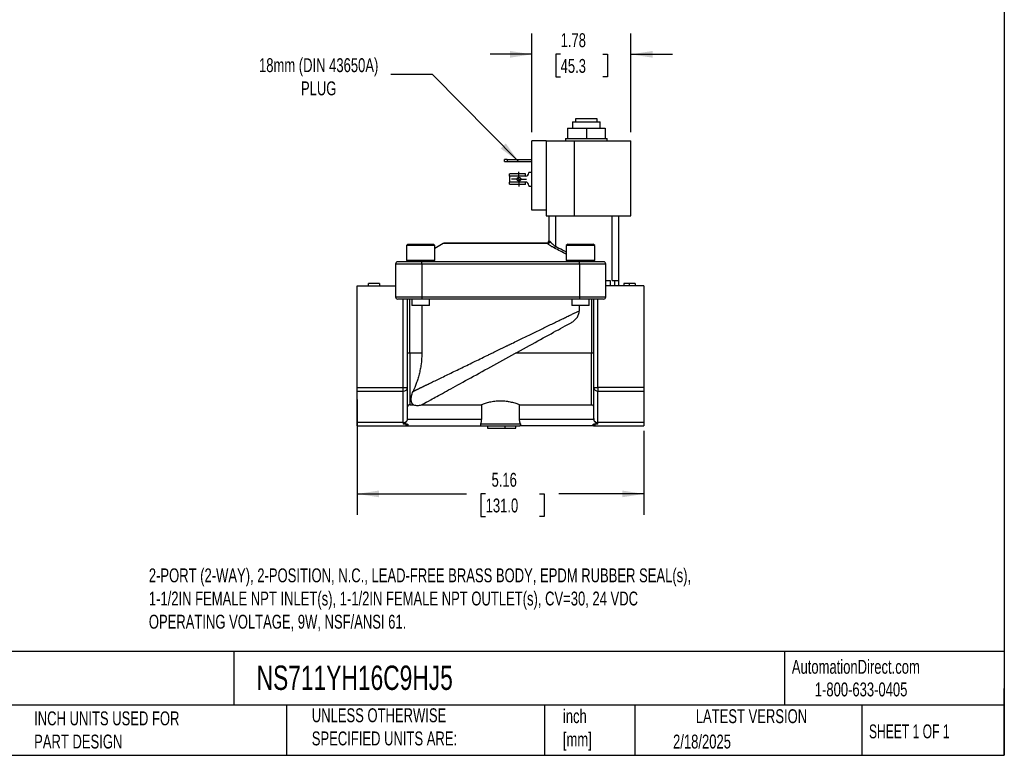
# Model space of a CAD drawing. Header units: inches. Extents: x 0.7 to 32.2, y 0.7 to 24.8.
# Tile 3 of 4: x 14.5 to 32.2, y 0.7 to 14. Entities that reach past the tile are written whole.
import ezdxf

# ---------------------------------------------------------------- set-up
doc = ezdxf.new("R2010")
doc.units = ezdxf.units.IN
doc.header["$LTSCALE"] = 3
doc.header["$MEASUREMENT"] = 0
doc.linetypes.add('SLD-Center', pattern=[0.75, 0.6, -0.05, 0.05, -0.05])
doc.linetypes.add('SLD-Solid', pattern=[0])
doc.layers.add('CENTER', color=40, linetype='SLD-Center')
doc.layers.add('DIMENSIONS', color=140, linetype='SLD-Solid', lineweight=25)
doc.layers.add('TEXT', color=140, linetype='SLD-Solid', lineweight=25)
doc.styles.add('SLDTEXTSTYLE0', font='TXT', dxfattribs={"width": 0.7})
doc.styles.add('SLDTEXTSTYLE1', font='TXT', dxfattribs={"width": 0.65})
doc.dimstyles.new('SLDDIMSTYLE0', dxfattribs={"dimtxt": 0.254883, "dimasz": 0.39, "dimexe": 0, "dimexo": 0.0625, "dimgap": 0.063721, "dimtad": 0, "dimtih": 1, "dimtoh": 1, "dimrnd": 1e-09, "dimzin": 12, "dimdsep": 46, "dimtxsty": 'SLDTEXTSTYLE0', "dimsah": 1, "dimcen": 0.09, "dimadec": 0, "dimazin": 3, "dimtfac": 1, "dimtofl": 0, "dimtmove": 0, "dimatfit": 3, "dimfxl": 0, "dimfrac": 2, "dimtolj": 1, "dimtzin": 12, "dimarcsym": 0})
doc.dimstyles.new('SLDDIMSTYLE2', dxfattribs={"dimtxt": 0.254883, "dimasz": 0.39, "dimexe": 0, "dimexo": 0.0625, "dimgap": 0.063721, "dimtad": 0, "dimtih": 1, "dimtoh": 1, "dimrnd": 1e-09, "dimzin": 12, "dimdsep": 46, "dimtxsty": 'SLDTEXTSTYLE0', "dimsah": 1, "dimcen": 0.09, "dimadec": 0, "dimazin": 3, "dimtfac": 1, "dimtmove": 0, "dimatfit": 0, "dimfxl": 0, "dimfrac": 2, "dimtolj": 1, "dimtzin": 12, "dimarcsym": 0})
doc.dimstyles.new('SLDDIMSTYLE3', dxfattribs={"dimtxt": 0.18, "dimasz": 0.39, "dimexe": 0, "dimexo": 0.0625, "dimgap": 0, "dimtad": 0, "dimtih": 1, "dimtoh": 1, "dimdec": 0, "dimrnd": 1e-09, "dimzin": 0, "dimdsep": 46, "dimtxsty": 'Standard', "dimsah": 1, "dimcen": 0.09, "dimadec": 0, "dimazin": 0, "dimtfac": 0.39, "dimtdec": 0, "dimtofl": 0, "dimtmove": 0, "dimatfit": 3, "dimfxl": 0, "dimfrac": 2, "dimtolj": 1, "dimtzin": 0, "dimarcsym": 0})

# ---------------------------------------------------------------- blocks, each defined once
blk = doc.blocks.new('_D_5')
at = {"layer": 'DIMENSIONS'}
for p, q in [((20.613, 7.146), (20.613, 5.074)), ((25.77, 6.582), (25.77, 5.074)), ((20.613, 5.449), (22.578, 5.449)), ((22.923, 5.449), (22.838, 5.449)), ((22.838, 5.449), (22.838, 5.044)), ((23.893, 5.449), (23.978, 5.449)), ((23.978, 5.449), (23.978, 5.044)), ((25.77, 5.449), (24.238, 5.449)), ((22.838, 5.044), (22.923, 5.044)), ((23.978, 5.044), (23.893, 5.044))]:
    blk.add_line(p, q, dxfattribs=at)
for points in [[(20.613, 5.449), (21.003, 5.389), (21.003, 5.509)], [(25.77, 5.449), (25.38, 5.509), (25.38, 5.389)]]:
    blk.add_solid(points, dxfattribs=at)
at = {"layer": 'DIMENSIONS', "char_height": 0.25, "attachment_point": 1, "style": 'SLDTEXTSTYLE0'}
for s, insert in [('5.16', (23.029, 5.828)), ('131.0', (22.923, 5.366))]:
    blk.add_mtext(s, dxfattribs=dict(at, insert=insert))
blk = doc.blocks.new('_D_6')
at = {"layer": 'DIMENSIONS'}
for p, q in [((23.752, 11.949), (23.752, 13.726)), ((25.534, 11.949), (25.534, 13.726)), ((23.752, 13.351), (23.002, 13.351)), ((24.271, 13.351), (24.185, 13.351)), ((24.185, 13.351), (24.185, 12.945)), ((25.028, 13.351), (25.114, 13.351)), ((25.114, 13.351), (25.114, 12.945)), ((25.534, 13.351), (26.284, 13.351)), ((24.185, 12.945), (24.271, 12.945)), ((25.114, 12.945), (25.028, 12.945))]:
    blk.add_line(p, q, dxfattribs=at)
for points in [[(23.752, 13.351), (23.362, 13.411), (23.362, 13.291)], [(25.534, 13.351), (25.924, 13.291), (25.924, 13.411)]]:
    blk.add_solid(points, dxfattribs=at)
at = {"layer": 'DIMENSIONS', "char_height": 0.25, "attachment_point": 1, "style": 'SLDTEXTSTYLE0'}
for s, insert in [('1.78', (24.271, 13.73)), ('45.3', (24.271, 13.268))]:
    blk.add_mtext(s, dxfattribs=dict(at, insert=insert))
blk = doc.blocks.new('SW_CENTERMARKSYMBOL_2')
at = {"layer": 'CENTER', "color": 0}
for p, q in [((-0.1, 0), (-0.1335, 0)), ((0, 0), (-0.1, 0)), ((0, 0.1), (0, 0.1335)), ((0, 0), (0, 0.1)), ((0, 0), (0, -0.1)), ((0, 0), (0.1, 0)), ((0.1, 0), (0.1335, 0)), ((0, -0.1), (0, -0.1335))]:
    blk.add_line(p, q, dxfattribs=at)

msp = doc.modelspace()

# ---------------------------------------------------------------- linework, layer by layer
for p, q in [((24.485, 12.136), (24.485, 12.022)), ((24.485, 12.136), (24.734, 12.136)), ((24.546, 12.136), (24.546, 12.196)), ((24.546, 12.196), (24.922, 12.196)), ((24.734, 12.136), (24.983, 12.136)), ((24.922, 12.196), (24.922, 12.136)), ((24.983, 12.022), (24.983, 12.136)), ((24.394, 12.022), (24.394, 11.836)), ((24.394, 12.022), (24.734, 12.022)), ((24.734, 12.022), (24.734, 11.836)), ((24.734, 12.022), (25.075, 12.022)), ((25.075, 12.022), (25.075, 11.836)), ((23.752, 10.549), (23.752, 11.799)), ((24.012, 11.799), (23.752, 11.799)), ((24.012, 11.799), (24.012, 10.549)), ((24.012, 11.799), (24.513, 11.799)), ((24.361, 11.836), (24.361, 11.799)), ((24.361, 11.836), (24.394, 11.836)), ((24.394, 11.836), (24.432, 11.836)), ((24.432, 11.836), (24.696, 11.836)), ((24.513, 11.799), (24.513, 10.449)), ((24.513, 11.799), (25.534, 11.799)), ((24.696, 11.836), (24.734, 11.836)), ((24.734, 11.836), (24.772, 11.836)), ((24.772, 11.836), (25.036, 11.836)), ((25.036, 11.836), (25.075, 11.836)), ((25.075, 11.836), (25.107, 11.836)), ((25.107, 11.799), (25.107, 11.836)), ((25.534, 10.449), (25.534, 11.799)), ((23.261, 11.426), (23.261, 11.458)), ((23.311, 11.458), (23.261, 11.458)), ((23.261, 11.426), (23.311, 11.426)), ((23.311, 11.458), (23.752, 11.458)), ((23.311, 11.458), (23.311, 11.426)), ((23.311, 11.426), (23.752, 11.426)), ((23.352, 11.162), (23.352, 11.2)), ((23.638, 11.162), (23.352, 11.162)), ((23.352, 11.162), (23.352, 11.055)), ((23.638, 11.203), (23.36, 11.203)), ((23.638, 11.162), (23.638, 11.203)), ((23.698, 11.233), (23.698, 11.222)), ((23.698, 11.233), (23.752, 11.233)), ((23.352, 11.016), (23.352, 11.055)), ((23.638, 11.055), (23.352, 11.055)), ((23.638, 11.014), (23.36, 11.014)), ((23.638, 11.014), (23.638, 11.055)), ((23.698, 10.995), (23.698, 10.983)), ((23.698, 10.983), (23.752, 10.983)), ((24.012, 10.549), (23.752, 10.549)), ((24.012, 10.549), (24.012, 10.449)), ((24.012, 10.449), (24.513, 10.449)), ((24.057, 10.449), (24.057, 9.996)), ((24.176, 10.449), (24.176, 9.902)), ((24.513, 10.449), (25.234, 10.449)), ((25.199, 9.288), (25.199, 10.449)), ((25.234, 10.449), (25.308, 10.449)), ((25.308, 10.449), (25.534, 10.449)), ((25.317, 9.288), (25.317, 10.449)), ((21.524, 9.937), (21.498, 9.912)), ((21.524, 9.937), (21.985, 9.937)), ((22.01, 9.912), (21.985, 9.937)), ((22.158, 9.951), (22.01, 9.861)), ((24.035, 9.951), (22.158, 9.951)), ((23.191, 9.957), (22.179, 9.957)), ((24.057, 9.996), (24.066, 9.996)), ((24.398, 9.937), (24.372, 9.912)), ((24.398, 9.937), (24.859, 9.937)), ((24.884, 9.912), (24.859, 9.937)), ((21.498, 9.912), (21.498, 9.648)), ((22.01, 9.912), (21.498, 9.912)), ((22.01, 9.648), (22.01, 9.912)), ((24.176, 9.902), (24.159, 9.868)), ((24.372, 9.912), (24.372, 9.648)), ((24.884, 9.912), (24.372, 9.912)), ((24.884, 9.648), (24.884, 9.912)), ((21.302, 9.583), (21.302, 8.992)), ((21.302, 9.583), (21.774, 9.583)), ((21.774, 9.622), (21.341, 9.622)), ((21.498, 9.648), (21.524, 9.622)), ((21.498, 9.648), (22.01, 9.648)), ((24.609, 9.622), (21.774, 9.622)), ((21.774, 9.583), (21.774, 9.622)), ((21.774, 9.583), (24.609, 9.583)), ((21.774, 9.583), (21.774, 8.992)), ((21.985, 9.622), (22.01, 9.648)), ((21.99, 9.628), (24.392, 9.628)), ((24.372, 9.648), (24.398, 9.622)), ((24.372, 9.648), (24.884, 9.648)), ((24.609, 9.583), (24.609, 9.622)), ((25.042, 9.622), (24.609, 9.622)), ((24.609, 9.583), (25.081, 9.583)), ((24.609, 9.583), (24.609, 8.992)), ((24.859, 9.622), (24.884, 9.648)), ((25.081, 9.583), (25.081, 8.992)), ((20.815, 9.189), (20.815, 9.229)), ((21.012, 9.229), (20.815, 9.229)), ((21.012, 9.229), (21.012, 9.189)), ((25.081, 9.288), (25.16, 9.288)), ((25.16, 9.288), (25.16, 9.189)), ((25.199, 9.288), (25.239, 9.288)), ((25.239, 9.288), (25.239, 9.189)), ((25.239, 9.288), (25.317, 9.288)), ((25.317, 9.189), (25.317, 9.288)), ((25.408, 9.229), (25.408, 9.189)), ((25.508, 9.189), (25.508, 9.229)), ((25.609, 9.229), (25.609, 9.189)), ((20.613, 7.362), (20.613, 9.189)), ((20.613, 9.189), (21.302, 9.189)), ((25.77, 9.189), (25.081, 9.189)), ((25.77, 9.189), (25.77, 7.362)), ((21.302, 8.992), (21.774, 8.992)), ((21.341, 8.953), (21.774, 8.953)), ((21.439, 7.362), (21.439, 8.953)), ((21.518, 7.362), (21.518, 8.953)), ((21.557, 7.977), (21.557, 8.953)), ((21.597, 8.953), (21.597, 8.835)), ((21.774, 8.992), (24.609, 8.992)), ((21.774, 8.992), (21.774, 8.953)), ((21.774, 8.953), (24.609, 8.953)), ((21.912, 8.835), (21.912, 8.953)), ((24.471, 8.953), (24.471, 8.835)), ((24.609, 8.992), (25.081, 8.992)), ((24.609, 8.992), (24.609, 8.953)), ((24.609, 8.953), (25.042, 8.953)), ((24.786, 8.835), (24.786, 8.953)), ((24.825, 8.953), (24.825, 7.977)), ((24.865, 8.953), (24.865, 7.362)), ((24.943, 7.362), (24.943, 8.953)), ((21.912, 8.835), (21.597, 8.835)), ((21.775, 8.835), (21.775, 7.977)), ((24.786, 8.835), (24.471, 8.835)), ((24.608, 8.743), (24.608, 8.835)), ((21.557, 7.977), (21.518, 7.977)), ((21.557, 7.977), (21.557, 7.052)), ((21.775, 7.977), (21.557, 7.977)), ((24.825, 7.977), (23.457, 7.977)), ((24.865, 7.977), (24.825, 7.977)), ((24.825, 7.052), (24.825, 7.977)), ((20.613, 7.362), (21.439, 7.362)), ((20.613, 7.296), (20.613, 7.362)), ((20.613, 7.296), (21.439, 7.296)), ((20.613, 6.732), (20.613, 7.296)), ((21.439, 7.362), (21.518, 7.362)), ((21.439, 7.296), (21.439, 7.362)), ((21.439, 6.732), (21.439, 7.296)), ((21.518, 6.815), (21.518, 7.362)), ((24.865, 7.362), (24.943, 7.362)), ((24.865, 7.362), (24.865, 6.815)), ((24.943, 7.362), (24.943, 7.296)), ((25.77, 7.362), (24.943, 7.362)), ((24.943, 7.296), (25.77, 7.296)), ((24.943, 6.732), (24.943, 7.296)), ((25.77, 7.362), (25.77, 7.296)), ((25.77, 7.296), (25.77, 6.732)), ((21.557, 7.052), (21.623, 7.052)), ((21.77, 7.052), (22.85, 7.052)), ((22.85, 7.052), (22.85, 6.788)), ((23.532, 7.052), (24.825, 7.052)), ((23.532, 6.788), (23.532, 7.052)), ((21.439, 6.732), (20.613, 6.732)), ((20.613, 6.67), (20.613, 6.732)), ((21.439, 6.732), (21.439, 6.705)), ((22.85, 6.788), (21.515, 6.788)), ((24.868, 6.788), (23.532, 6.788)), ((25.77, 6.732), (24.943, 6.732)), ((24.943, 6.705), (24.943, 6.732)), ((25.77, 6.732), (25.77, 6.67)), ((20.613, 6.67), (21.519, 6.67)), ((21.512, 6.705), (21.439, 6.705)), ((21.522, 6.671), (21.522, 6.671)), ((21.522, 6.671), (21.522, 6.671)), ((21.526, 6.701), (21.526, 6.67)), ((21.526, 6.67), (22.846, 6.67)), ((22.835, 6.709), (23.548, 6.709)), ((22.846, 6.67), (23.537, 6.67)), ((22.955, 6.67), (22.955, 6.63)), ((22.955, 6.63), (23.27, 6.63)), ((23.27, 6.67), (23.27, 6.63)), ((23.27, 6.63), (23.467, 6.63)), ((23.467, 6.63), (23.467, 6.67)), ((24.857, 6.67), (23.537, 6.67)), ((24.857, 6.67), (24.857, 6.701)), ((24.861, 6.671), (24.861, 6.671)), ((24.861, 6.671), (24.861, 6.671)), ((24.864, 6.67), (25.77, 6.67)), ((24.943, 6.705), (24.87, 6.705))]:
    msp.add_line(p, q)
msp.add_circle((23.522, 11.108), 0.0335)
for centre, radius, start, end in [((23.638, 11.222), 0.06, 270, 0), ((23.638, 10.995), 0.06, 0, 90), ((22.179, 9.918), 0.0394, 90, 121.2637), ((24.018, 9.996), 0.0394, 270, 0), ((24.027, 9.995), 0.0381, 272.1031, 1.959), ((24.036, 10), 0.0486, 268.2313, 342.1153), ((21.341, 9.583), 0.0394, 90, 180), ((25.042, 9.583), 0.0394, 0, 90), ((21.341, 8.992), 0.0394, 180, 270), ((25.042, 8.992), 0.0394, 270, 0), ((21.445, 7.369), 0.0733, 265.4655, 354.5999), ((24.937, 7.369), 0.0733, 185.4001, 274.5345), ((21.441, 6.816), 0.0833, 268.6902, 320.2966), ((24.941, 6.816), 0.0833, 219.7034, 271.3098), ((21.503, 6.64), 0.0357, 58.0457, 93.2117), ((21.503, 6.64), 0.0357, 58.2099, 93.198), ((21.526, 6.677), 0.00787, 237.9089, 270), ((24.857, 6.677), 0.00787, 270, 302.0903), ((24.88, 6.64), 0.0357, 86.7883, 121.9545), ((24.88, 6.64), 0.0357, 86.802, 121.7901)]:
    msp.add_arc(centre, radius, start, end)
for points in [[(23.352, 11.2), (23.354, 11.202), (23.357, 11.203), (23.36, 11.203)], [(23.36, 11.014), (23.357, 11.014), (23.354, 11.015), (23.352, 11.016)], [(21.77, 7.052), (21.781, 7.057), (21.792, 7.062), (21.803, 7.069)], [(21.515, 6.788), (21.512, 6.779), (21.509, 6.771), (21.505, 6.763)], [(21.515, 6.788), (21.517, 6.797), (21.518, 6.806), (21.518, 6.815)], [(24.865, 6.815), (24.865, 6.806), (24.866, 6.797), (24.868, 6.788)], [(24.877, 6.763), (24.874, 6.771), (24.87, 6.779), (24.868, 6.788)], [(21.501, 6.676), (21.501, 6.676), (21.501, 6.676), (21.501, 6.676)], [(24.882, 6.676), (24.882, 6.676), (24.882, 6.676), (24.882, 6.676)]]:
    msp.add_open_spline(points, degree=3)
for points, knots in [([(24.029, 9.957), (23.984, 9.957), (23.931, 9.957), (23.808, 9.957), (23.739, 9.957), (23.591, 9.957), (23.512, 9.957), (23.352, 9.957), (23.27, 9.957), (23.191, 9.957)], [0, 0, 0, 0, 0.25, 0.25, 0.5, 0.5, 0.75, 0.75, 1, 1, 1, 1]), ([(24.035, 9.951), (24.034, 9.952), (24.033, 9.953), (24.032, 9.954), (24.031, 9.955), (24.031, 9.956), (24.03, 9.956), (24.029, 9.957), (24.029, 9.957), (24.029, 9.957), (24.029, 9.957)], [0, 0, 0, 0, 0.113375, 0.229147, 0.347835, 0.469911, 0.595803, 0.725894, 0.860525, 1, 1, 1, 1]), ([(24.159, 9.868), (24.146, 9.874), (24.134, 9.881), (24.117, 9.891), (24.111, 9.895), (24.103, 9.9), (24.1, 9.901), (24.095, 9.905), (24.092, 9.907), (24.084, 9.912), (24.079, 9.916), (24.071, 9.921), (24.068, 9.924), (24.064, 9.926), (24.062, 9.928), (24.061, 9.929), (24.05, 9.937), (24.042, 9.944), (24.035, 9.951)], [0, 0, 0, 0, 0.25, 0.25, 0.375, 0.375, 0.4375, 0.4375, 0.5, 0.5, 0.625, 0.625, 0.6875, 0.71875, 0.71875, 0.75, 0.75, 1, 1, 1, 1]), ([(24.066, 9.996), (24.066, 9.996), (24.067, 9.996), (24.069, 9.996), (24.071, 9.995), (24.073, 9.993), (24.076, 9.992), (24.078, 9.99), (24.08, 9.988), (24.082, 9.986), (24.082, 9.985)], [0, 0, 0, 0, 0.130148, 0.257125, 0.381741, 0.504848, 0.627333, 0.750095, 0.874028, 1, 1, 1, 1]), ([(24.082, 9.985), (24.084, 9.983), (24.086, 9.98), (24.09, 9.975), (24.095, 9.97), (24.104, 9.961), (24.113, 9.952), (24.125, 9.94), (24.137, 9.931), (24.15, 9.92), (24.163, 9.91), (24.172, 9.905), (24.176, 9.902)], [0, 0, 0, 0, 0.052034, 0.111239, 0.177617, 0.251167, 0.422941, 0.501144, 0.644993, 0.776055, 0.894371, 1, 1, 1, 1]), ([(24.372, 9.757), (24.338, 9.775), (24.267, 9.813), (24.195, 9.85), (24.159, 9.868)], [0, 0, 0, 0, 0.488932, 1, 1, 1, 1]), ([(24.176, 9.902), (24.219, 9.88), (24.285, 9.846), (24.35, 9.812), (24.372, 9.8)], [0, 0, 0, 0, 0.657621, 1, 1, 1, 1]), ([(25.508, 9.229), (25.503, 9.229), (25.495, 9.229), (25.483, 9.229), (25.472, 9.229), (25.462, 9.229), (25.453, 9.229), (25.444, 9.229), (25.437, 9.229), (25.431, 9.229), (25.425, 9.229), (25.421, 9.229), (25.417, 9.229), (25.413, 9.229), (25.411, 9.229), (25.409, 9.229), (25.408, 9.229), (25.408, 9.229), (25.408, 9.229)], [0, 0, 0, 0, 0.000331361, 0.000638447, 0.000922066, 0.001184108, 0.001423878, 0.001645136, 0.001849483, 0.00203807, 0.002217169, 0.002388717, 0.002557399, 0.002723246, 0.002890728, 0.003062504, 0.003239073, 0.003424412, 0.003424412, 0.003424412, 0.003424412]), ([(25.609, 9.229), (25.609, 9.229), (25.609, 9.229), (25.608, 9.229), (25.606, 9.229), (25.603, 9.229), (25.6, 9.229), (25.596, 9.229), (25.591, 9.229), (25.585, 9.229), (25.579, 9.229), (25.572, 9.229), (25.563, 9.229), (25.554, 9.229), (25.544, 9.229), (25.533, 9.229), (25.521, 9.229), (25.512, 9.229), (25.508, 9.229)], [0, 0, 0, 0, 0.000185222, 0.000361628, 0.000533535, 0.000701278, 0.000868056, 0.001038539, 0.001212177, 0.001393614, 0.001584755, 0.001790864, 0.002013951, 0.002256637, 0.002519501, 0.002803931, 0.003111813, 0.003442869, 0.003442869, 0.003442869, 0.003442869]), ([(23.191, 8.055), (23.2, 8.06), (23.217, 8.068), (23.242, 8.08), (23.266, 8.092), (23.289, 8.103), (23.31, 8.113), (23.329, 8.122), (23.347, 8.131), (23.364, 8.139), (23.38, 8.147), (23.426, 8.169), (23.499, 8.205), (23.603, 8.255), (23.702, 8.303), (23.803, 8.352), (23.9, 8.399), (23.997, 8.446), (24.09, 8.492), (24.18, 8.535), (24.263, 8.576), (24.327, 8.607), (24.375, 8.63), (24.408, 8.646), (24.44, 8.662), (24.471, 8.677), (24.501, 8.691), (24.529, 8.705), (24.557, 8.718), (24.583, 8.731), (24.6, 8.739), (24.608, 8.743)], [0, 0, 0, 0, 0.016236, 0.03164, 0.04621, 0.059947, 0.07285, 0.084921, 0.096159, 0.106563, 0.116134, 0.124872, 0.192176, 0.252246, 0.318798, 0.380887, 0.446804, 0.509487, 0.575849, 0.639971, 0.701868, 0.761555, 0.789173, 0.816505, 0.843554, 0.87032, 0.896807, 0.923016, 0.94895, 0.97461, 1, 1, 1, 1]), ([(24.459, 8.527), (24.479, 8.538), (24.498, 8.551), (24.533, 8.58), (24.549, 8.597), (24.569, 8.624), (24.575, 8.634), (24.587, 8.654), (24.591, 8.665), (24.599, 8.686), (24.602, 8.697), (24.607, 8.72), (24.608, 8.732), (24.608, 8.743)], [0, 0, 0, 0, 0.25, 0.25, 0.5, 0.5, 0.625, 0.625, 0.75, 0.75, 0.875, 0.875, 1, 1, 1, 1]), ([(21.803, 7.069), (21.828, 7.082), (21.873, 7.107), (22.001, 7.177), (22.083, 7.222), (22.278, 7.329), (22.391, 7.391), (22.638, 7.527), (22.772, 7.6), (23.05, 7.753), (23.194, 7.832), (23.481, 7.99), (23.624, 8.068), (23.896, 8.218), (24.026, 8.289), (24.262, 8.419), (24.369, 8.477), (24.459, 8.527)], [0, 0, 0, 0, 0.125, 0.125, 0.25, 0.25, 0.375, 0.375, 0.5, 0.5, 0.625, 0.625, 0.75, 0.75, 0.875, 0.875, 1, 1, 1, 1]), ([(21.618, 7.291), (21.621, 7.293), (21.627, 7.296), (21.638, 7.301), (21.648, 7.306), (21.659, 7.311), (21.67, 7.317), (21.682, 7.322), (21.694, 7.328), (21.706, 7.334), (21.719, 7.341), (21.732, 7.347), (21.746, 7.353), (21.76, 7.36), (21.774, 7.367), (21.789, 7.374), (21.804, 7.382), (21.819, 7.389), (21.835, 7.397), (21.851, 7.405), (21.888, 7.422), (21.948, 7.452), (22.038, 7.495), (22.137, 7.543), (22.242, 7.595), (22.353, 7.648), (22.466, 7.703), (22.585, 7.761), (22.703, 7.818), (22.826, 7.878), (22.917, 7.922), (22.981, 7.953), (23.014, 7.969), (23.052, 7.988), (23.095, 8.008), (23.141, 8.031), (23.174, 8.047), (23.191, 8.055)], [0, 0, 0, 0, 0.011869, 0.023789, 0.035761, 0.047786, 0.059863, 0.071993, 0.084177, 0.096416, 0.108709, 0.121057, 0.13346, 0.14592, 0.158435, 0.171008, 0.183638, 0.196325, 0.20907, 0.221874, 0.234736, 0.294622, 0.356706, 0.42102, 0.487592, 0.550904, 0.617545, 0.680228, 0.747495, 0.807854, 0.875559, 0.890531, 0.90781, 0.927396, 0.94929, 0.973491, 1, 1, 1, 1]), ([(21.775, 7.977), (21.775, 7.911), (21.77, 7.846), (21.757, 7.751), (21.752, 7.72), (21.74, 7.658), (21.733, 7.628), (21.718, 7.57), (21.71, 7.542), (21.693, 7.487), (21.684, 7.46), (21.656, 7.382), (21.637, 7.335), (21.618, 7.291)], [0, 0, 0, 0, 0.25, 0.25, 0.375, 0.375, 0.5, 0.5, 0.625, 0.625, 0.75, 0.75, 1, 1, 1, 1]), ([(21.623, 7.052), (21.613, 7.061), (21.604, 7.073), (21.591, 7.102), (21.587, 7.12), (21.585, 7.161), (21.586, 7.184), (21.594, 7.222), (21.597, 7.235), (21.606, 7.262), (21.611, 7.277), (21.618, 7.291)], [0, 0, 0, 0, 0.25, 0.25, 0.5, 0.5, 0.75, 0.75, 0.875, 0.875, 1, 1, 1, 1]), ([(23.532, 7.052), (23.515, 7.059), (23.494, 7.066), (23.458, 7.077), (23.445, 7.081), (23.418, 7.088), (23.404, 7.092), (23.375, 7.098), (23.36, 7.101), (23.336, 7.106), (23.328, 7.107), (23.311, 7.109), (23.303, 7.11), (23.278, 7.113), (23.261, 7.115), (23.227, 7.117), (23.209, 7.118), (23.157, 7.118), (23.122, 7.116), (23.072, 7.11), (23.055, 7.107), (23.024, 7.102), (23.008, 7.099), (22.979, 7.092), (22.965, 7.088), (22.937, 7.081), (22.925, 7.077), (22.901, 7.07), (22.89, 7.066), (22.869, 7.059), (22.859, 7.056), (22.85, 7.052)], [0, 0, 0, 0, 0.125, 0.125, 0.1875, 0.1875, 0.25, 0.25, 0.3125, 0.3125, 0.34375, 0.34375, 0.375, 0.375, 0.4375, 0.4375, 0.5, 0.5, 0.625, 0.625, 0.6875, 0.6875, 0.75, 0.75, 0.8125, 0.8125, 0.875, 0.875, 0.9375, 0.9375, 1, 1, 1, 1]), ([(21.557, 7.052), (21.552, 7.052), (21.547, 7.051), (21.537, 7.047), (21.533, 7.044), (21.526, 7.037), (21.523, 7.032), (21.519, 7.023), (21.518, 7.017), (21.518, 7.012)], [0, 0, 0, 0, 0.25, 0.25, 0.5, 0.5, 0.75, 0.75, 1, 1, 1, 1]), ([(21.623, 7.052), (21.635, 7.048), (21.647, 7.044), (21.672, 7.04), (21.684, 7.038), (21.709, 7.038), (21.722, 7.04), (21.746, 7.044), (21.759, 7.048), (21.77, 7.052)], [0, 0, 0, 0, 0.25, 0.25, 0.5, 0.5, 0.75, 0.75, 1, 1, 1, 1]), ([(24.825, 7.052), (24.83, 7.052), (24.836, 7.051), (24.845, 7.047), (24.85, 7.044), (24.857, 7.037), (24.86, 7.032), (24.864, 7.023), (24.865, 7.017), (24.865, 7.012)], [0, 0, 0, 0, 0.25, 0.25, 0.5, 0.5, 0.75, 0.75, 1, 1, 1, 1]), ([(21.505, 6.763), (21.502, 6.755), (21.498, 6.749), (21.489, 6.736), (21.485, 6.73), (21.474, 6.72), (21.468, 6.715), (21.459, 6.709), (21.455, 6.708), (21.448, 6.705), (21.443, 6.705), (21.439, 6.705)], [0, 0, 0, 0, 0.25, 0.25, 0.5, 0.5, 0.75, 0.75, 0.875, 0.875, 1, 1, 1, 1]), ([(22.835, 6.709), (22.837, 6.714), (22.839, 6.72), (22.843, 6.732), (22.844, 6.738), (22.847, 6.752), (22.848, 6.759), (22.85, 6.773), (22.85, 6.78), (22.85, 6.788)], [0, 0, 0, 0, 0.25, 0.25, 0.5, 0.5, 0.75, 0.75, 1, 1, 1, 1]), ([(23.548, 6.709), (23.546, 6.714), (23.544, 6.72), (23.54, 6.732), (23.538, 6.738), (23.535, 6.752), (23.534, 6.759), (23.533, 6.773), (23.532, 6.78), (23.532, 6.788)], [0, 0, 0, 0, 0.25, 0.25, 0.5, 0.5, 0.75, 0.75, 1, 1, 1, 1]), ([(24.943, 6.705), (24.939, 6.705), (24.935, 6.705), (24.928, 6.708), (24.924, 6.709), (24.914, 6.715), (24.908, 6.72), (24.898, 6.73), (24.893, 6.736), (24.885, 6.749), (24.881, 6.755), (24.877, 6.763)], [0, 0, 0, 0, 0.125, 0.125, 0.25, 0.25, 0.5, 0.5, 0.75, 0.75, 1, 1, 1, 1]), ([(21.501, 6.676), (21.5, 6.676), (21.499, 6.677), (21.498, 6.678), (21.497, 6.68), (21.496, 6.682), (21.495, 6.684), (21.496, 6.688), (21.497, 6.692), (21.5, 6.696), (21.503, 6.699), (21.505, 6.701), (21.509, 6.703), (21.511, 6.704), (21.512, 6.705)], [0, 0, 0, 0, 0.058333, 0.119232, 0.1829, 0.249513, 0.374304, 0.499385, 0.628626, 0.747466, 0.819803, 0.885425, 0.945135, 1, 1, 1, 1]), ([(21.518, 6.67), (21.517, 6.67), (21.516, 6.67), (21.514, 6.67), (21.512, 6.671), (21.51, 6.671), (21.507, 6.673), (21.504, 6.674), (21.502, 6.675), (21.501, 6.676)], [0, 0, 0, 0, 0.1585419, 0.2947291, 0.4085624, 0.500044, 0.6935374, 0.8601492, 1, 1, 1, 1]), ([(21.512, 6.705), (21.513, 6.705), (21.515, 6.705), (21.518, 6.704), (21.52, 6.704), (21.523, 6.703), (21.525, 6.702), (21.526, 6.701), (21.526, 6.701)], [0, 0, 0, 0, 0.176059, 0.341911, 0.499715, 0.688747, 0.852195, 1, 1, 1, 1]), ([(21.526, 6.67), (21.526, 6.67), (21.526, 6.67), (21.525, 6.67), (21.524, 6.67), (21.524, 6.67), (21.523, 6.67), (21.523, 6.67), (21.523, 6.67), (21.523, 6.67), (21.523, 6.67), (21.522, 6.67), (21.521, 6.67), (21.518, 6.67)], [0, 0, 0, 0, 0.25, 0.375, 0.4375, 0.46875, 0.484375, 0.492187, 0.496094, 0.496094, 0.5, 0.5, 1, 1, 1, 1]), ([(21.526, 6.701), (21.526, 6.701), (21.526, 6.701), (21.525, 6.7), (21.525, 6.7), (21.524, 6.7), (21.524, 6.699), (21.524, 6.698), (21.523, 6.697), (21.523, 6.695), (21.523, 6.694), (21.522, 6.691), (21.521, 6.686), (21.521, 6.681), (21.521, 6.677), (21.521, 6.674), (21.521, 6.671), (21.522, 6.671), (21.522, 6.671)], [0, 0, 0, 0, 0.004611, 0.010789, 0.019304, 0.030447, 0.044344, 0.061054, 0.080608, 0.109464, 0.142731, 0.180418, 0.302664, 0.446024, 0.59319, 0.734365, 0.869873, 1, 1, 1, 1]), ([(22.835, 6.709), (22.832, 6.703), (22.831, 6.697), (22.83, 6.687), (22.831, 6.683), (22.834, 6.676), (22.836, 6.674), (22.84, 6.67), (22.843, 6.67), (22.846, 6.67)], [0, 0, 0, 0, 0.25, 0.25, 0.5, 0.5, 0.75, 0.75, 1, 1, 1, 1]), ([(23.548, 6.709), (23.55, 6.703), (23.552, 6.697), (23.552, 6.687), (23.552, 6.683), (23.549, 6.676), (23.547, 6.674), (23.542, 6.67), (23.54, 6.67), (23.537, 6.67)], [0, 0, 0, 0, 0.25, 0.25, 0.5, 0.5, 0.75, 0.75, 1, 1, 1, 1]), ([(24.857, 6.701), (24.857, 6.701), (24.858, 6.702), (24.859, 6.703), (24.861, 6.703), (24.863, 6.704), (24.866, 6.705), (24.869, 6.705), (24.87, 6.705)], [0, 0, 0, 0, 0.1104362, 0.228049, 0.3576666, 0.5029252, 0.7412378, 1, 1, 1, 1]), ([(24.861, 6.671), (24.861, 6.671), (24.861, 6.671), (24.861, 6.672), (24.862, 6.673), (24.862, 6.674), (24.862, 6.676), (24.862, 6.678), (24.862, 6.681), (24.861, 6.685), (24.861, 6.688), (24.86, 6.691), (24.86, 6.694), (24.86, 6.696), (24.859, 6.697), (24.859, 6.698), (24.858, 6.699), (24.858, 6.7), (24.857, 6.701), (24.857, 6.701), (24.857, 6.701)], [0, 0, 0, 0, 0.073697, 0.149119, 0.226312, 0.305329, 0.386229, 0.469074, 0.553927, 0.65181, 0.740319, 0.819497, 0.859733, 0.894762, 0.92459, 0.949241, 0.968777, 0.983342, 0.993324, 1, 1, 1, 1]), ([(24.865, 6.67), (24.863, 6.67), (24.862, 6.67), (24.86, 6.67), (24.86, 6.67), (24.86, 6.67), (24.859, 6.67), (24.859, 6.67), (24.859, 6.67), (24.859, 6.67), (24.859, 6.67), (24.858, 6.67), (24.857, 6.67), (24.857, 6.67)], [0, 0, 0, 0, 0.25, 0.375, 0.4375, 0.46875, 0.484375, 0.492188, 0.496094, 0.496094, 0.5, 0.5, 1, 1, 1, 1]), ([(24.882, 6.676), (24.881, 6.676), (24.879, 6.675), (24.877, 6.673), (24.875, 6.672), (24.872, 6.671), (24.869, 6.67), (24.866, 6.67), (24.865, 6.67)], [0, 0, 0, 0, 0.102377, 0.219796, 0.35232, 0.499988, 0.705243, 1, 1, 1, 1]), ([(24.87, 6.705), (24.871, 6.704), (24.873, 6.704), (24.875, 6.702), (24.877, 6.701), (24.879, 6.7), (24.881, 6.698), (24.883, 6.695), (24.885, 6.692), (24.887, 6.688), (24.887, 6.684), (24.887, 6.682), (24.886, 6.679), (24.884, 6.678), (24.883, 6.677), (24.882, 6.676)], [0, 0, 0, 0, 0.0361107, 0.0741946, 0.1146106, 0.1576593, 0.2035897, 0.2526067, 0.3713989, 0.5006719, 0.6257061, 0.7505286, 0.8386562, 0.9216636, 1, 1, 1, 1])]:
    msp.add_open_spline(points, degree=3, knots=knots)
at = {"layer": 'TEXT'}
for p, q in [((32.25, 24.75), (32.25, 0.75)), ((32.25, 2.613), (0.75, 2.613)), ((18.397, 2.613), (18.397, 1.65)), ((28.296, 2.613), (28.296, 1.65)), ((32.25, 0.75), (32.25, 1.95)), ((32.25, 1.65), (0.75, 1.65)), ((19.344, 1.65), (19.344, 0.75)), ((23.979, 1.65), (23.979, 0.75)), ((25.608, 1.65), (25.608, 0.75)), ((29.687, 1.65), (29.687, 0.75)), ((0.75, 0.75), (32.25, 0.75))]:
    msp.add_line(p, q, dxfattribs=at)

# ---------------------------------------------------------------- block references
at = {"layer": 'CENTER'}
msp.add_blockref('SW_CENTERMARKSYMBOL_2', (23.522, 11.108), dxfattribs=at)

# ---------------------------------------------------------------- texts
at = {"layer": 'TEXT'}
for s, insert, char_height, attachment_point, style in [('18mm (DIN 43650A)^JPLUG', (19.92, 13.281), 0.25, 2, 'SLDTEXTSTYLE0'), ('2-PORT (2-WAY), 2-POSITION, N.C., LEAD-FREE BRASS BODY, EPDM RUBBER SEAL(s), ^J1-1/2IN FEMALE NPT INLET(s), 1-1/2IN FEMALE NPT OUTLET(s), CV=30, 24 VDC ^JOPERATING VOLTAGE, 9W, NSF/ANSI 61.', (16.866, 4.11), 0.25, 1, 'SLDTEXTSTYLE0'), ('AutomationDirect.com', (28.429, 2.466), 0.25, 1, 'SLDTEXTSTYLE0'), ('NS711YH16C9HJ5', (18.804, 2.363), 0.4375, 1, 'SLDTEXTSTYLE0'), ('1-800-633-0405', (28.842, 2.059), 0.25, 1, 'SLDTEXTSTYLE0'), ('UNLESS OTHERWISE ^JSPECIFIED UNITS ARE:', (19.796, 1.595), 0.25, 1, 'SLDTEXTSTYLE0'), ('inch^J[mm]', (24.312, 1.578), 0.25, 1, 'SLDTEXTSTYLE0'), ('INCH UNITS USED FOR ^JPART DESIGN', (14.803, 1.539), 0.25, 1, 'SLDTEXTSTYLE0'), ('LATEST VERSION', (27.703, 1.578), 0.25, 2, 'SLDTEXTSTYLE0'), ('SHEET 1 OF 1', (29.816, 1.305), 0.25, 1, 'SLDTEXTSTYLE1'), ('2/18/2025', (26.293, 1.122), 0.25, 1, 'SLDTEXTSTYLE0')]:
    msp.add_mtext(s, dxfattribs=dict(at, insert=insert, char_height=char_height, attachment_point=attachment_point, style=style))

# ---------------------------------------------------------------- dimensions: what is measured, and where the dimension line sits
at = {"layer": 'DIMENSIONS'}
for base, p1, p2, dimstyle, picture, middle in [((23.752, 13.351), (25.534, 11.799), (23.752, 11.799), 'SLDDIMSTYLE2', '_D_6', (24.65, 13.351)), ((25.77, 5.449), (20.613, 7.296), (25.77, 6.732), 'SLDDIMSTYLE0', '_D_5', (23.408, 5.449))]:
    dim = msp.add_linear_dim(base=base, p1=p1, p2=p2, dimstyle=dimstyle, dxfattribs=at)
    dim.commit()
    dim.dimension.update_dxf_attribs({"geometry": picture, "text_midpoint": middle, "dimtype": 160})

# ---------------------------------------------------------------- leaders
at = {"layer": 'TEXT'}
msp.add_leader([(23.514, 11.426), (21.968, 12.987), (21.218, 12.987)], dimstyle='SLDDIMSTYLE3', dxfattribs=at)

doc.saveas('drawing.dxf')
